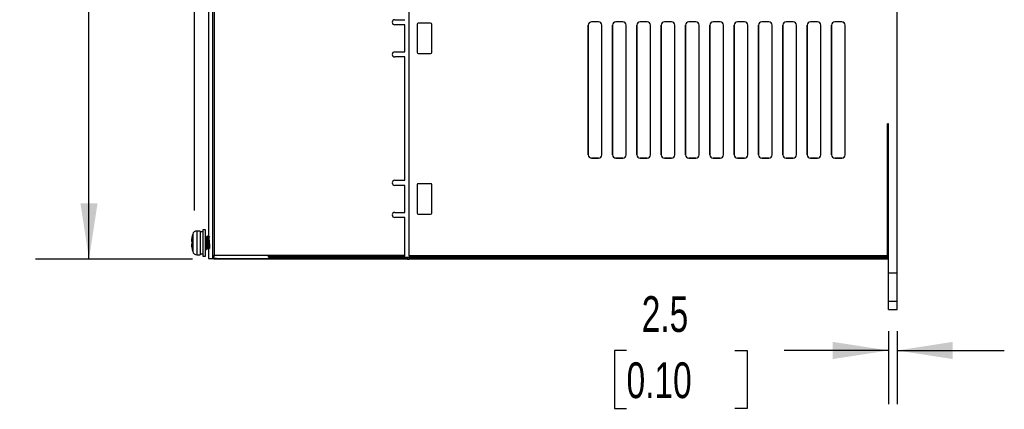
# Model space of a CAD drawing. Header units: millimetres. Extents: x 0 to 1397, y 0 to 1080.
# Tile 15 of 28: x 814 to 1106, y 248 to 364. Entities that reach past the tile are written whole.
import ezdxf

# ---------------------------------------------------------------- set-up
doc = ezdxf.new("R2010")
doc.units = ezdxf.units.MM
doc.header["$LTSCALE"] = 5
doc.linetypes.add('HIDDEN', pattern=[1.905, 1.27, -0.635])
doc.layers.add('DIMENSIONS', color=140, linetype='Continuous', lineweight=25)
doc.layers.add('HIDDEN', color=102, linetype='HIDDEN')
doc.styles.add('SLDTEXTSTYLE0', font='TXT', dxfattribs={"width": 0.7})
doc.dimstyles.new('SLDDIMSTYLE0', dxfattribs={"dimtxt": 10.790039, "dimasz": 16.51, "dimexe": 0, "dimexo": 0.0625, "dimgap": 2.69751, "dimtad": 0, "dimtih": 1, "dimtoh": 1, "dimrnd": 1e-09, "dimzin": 12, "dimdsep": 46, "dimtxsty": 'SLDTEXTSTYLE0', "dimsah": 1, "dimcen": 0.09, "dimadec": 0, "dimazin": 3, "dimtfac": 1, "dimtmove": 0, "dimatfit": 0, "dimfxl": 0, "dimfrac": 2, "dimtolj": 1, "dimtzin": 12, "dimarcsym": 0})
doc.dimstyles.new('SLDDIMSTYLE1', dxfattribs={"dimtxt": 10.790039, "dimasz": 16.51, "dimexe": 0, "dimexo": 0.0625, "dimgap": 2.69751, "dimtad": 0, "dimtih": 1, "dimtoh": 1, "dimrnd": 1e-09, "dimzin": 4, "dimdsep": 46, "dimtxsty": 'SLDTEXTSTYLE0', "dimsah": 1, "dimcen": 0.09, "dimadec": 0, "dimazin": 1, "dimtfac": 1, "dimtofl": 0, "dimtmove": 0, "dimatfit": 3, "dimfxl": 0, "dimfrac": 2, "dimtolj": 1, "dimtzin": 12, "dimarcsym": 0})

# ---------------------------------------------------------------- blocks, each defined once
blk = doc.blocks.new('_D_10')
at = {"layer": 'DIMENSIONS'}
for p, q in [((865.91, 307.18), (865.91, 583.91)), ((1073.93, 544.2), (1073.93, 583.91)), ((865.91, 568.04), (939.27, 568.04)), ((953.89, 568.04), (950.27, 568.04)), ((950.27, 568.04), (950.27, 550.89)), ((985.95, 568.04), (989.58, 568.04)), ((989.58, 568.04), (989.58, 550.89)), ((1073.93, 568.04), (1000.58, 568.04)), ((950.27, 550.89), (953.89, 550.89)), ((989.58, 550.89), (985.95, 550.89))]:
    blk.add_line(p, q, dxfattribs=at)
for points in [[(865.91, 568.04), (882.42, 565.5), (882.42, 570.58)], [(1073.93, 568.04), (1057.42, 570.58), (1057.42, 565.5)]]:
    blk.add_solid(points, dxfattribs=at)
at = {"layer": 'DIMENSIONS', "char_height": 10.583, "attachment_point": 1, "style": 'SLDTEXTSTYLE0'}
for s, insert in [('208.0', (949.4, 584.1)), ('8.19', (953.89, 564.53))]:
    blk.add_mtext(s, dxfattribs=dict(at, insert=insert))
blk = doc.blocks.new('_D_11')
at = {"layer": 'DIMENSIONS'}
for p, q in [((1071.43, 271.5), (1071.43, 249.88)), ((1073.93, 271.5), (1073.93, 249.88)), ((993.86, 265.75), (990.24, 265.75)), ((990.24, 265.75), (990.24, 248.6)), ((1025.93, 265.75), (1029.55, 265.75)), ((1029.55, 265.75), (1029.55, 248.6)), ((1071.43, 265.75), (1040.55, 265.75)), ((1073.93, 265.75), (1105.68, 265.75)), ((990.24, 248.6), (993.86, 248.6)), ((1029.55, 248.6), (1025.93, 248.6))]:
    blk.add_line(p, q, dxfattribs=at)
for points in [[(1071.43, 265.75), (1054.92, 268.29), (1054.92, 263.21)], [(1073.93, 265.75), (1090.44, 263.21), (1090.44, 268.29)]]:
    blk.add_solid(points, dxfattribs=at)
at = {"layer": 'DIMENSIONS', "char_height": 10.583, "attachment_point": 1, "style": 'SLDTEXTSTYLE0'}
for s, insert in [('2.5', (998.35, 281.81)), ('0.10', (993.86, 262.24))]:
    blk.add_mtext(s, dxfattribs=dict(at, insert=insert))
blk = doc.blocks.new('_D_12')
at = {"layer": 'DIMENSIONS'}
for p, q in [((862.1, 537.78), (818.85, 537.78)), ((834.72, 537.78), (834.72, 434.84)), ((818.69, 415.28), (815.07, 415.28)), ((815.07, 415.28), (815.07, 398.13)), ((850.75, 415.28), (854.38, 415.28)), ((854.38, 415.28), (854.38, 398.13)), ((815.07, 398.13), (818.69, 398.13)), ((854.38, 398.13), (850.75, 398.13)), ((834.72, 292.78), (834.72, 395.71)), ((865.33, 292.78), (818.85, 292.78))]:
    blk.add_line(p, q, dxfattribs=at)
for points in [[(834.72, 537.78), (832.18, 521.27), (837.26, 521.27)], [(834.72, 292.78), (837.26, 309.29), (832.18, 309.29)]]:
    blk.add_solid(points, dxfattribs=at)
at = {"layer": 'DIMENSIONS', "char_height": 10.583, "attachment_point": 1, "style": 'SLDTEXTSTYLE0'}
for s, insert in [('245.0', (814.2, 431.34)), ('9.65', (818.69, 411.77))]:
    blk.add_mtext(s, dxfattribs=dict(at, insert=insert))

msp = doc.modelspace()

# ---------------------------------------------------------------- linework, layer by layer
for p, q in [((1073.935, 280.347), (1073.935, 535.347)), ((870.121, 376.226), (870.121, 292.954)), ((871.26, 376.212), (871.26, 292.962)), ((871.752, 376.215), (871.752, 293.911)), ((929.508, 293.777), (929.508, 376.254)), ((929.508, 293.777), (929.508, 376.253)), ((925.221, 363.577), (928.221, 363.577)), ((928.221, 362.077), (925.221, 362.077)), ((928.221, 354.077), (928.221, 362.077)), ((931.835, 362.277), (931.835, 353.877)), ((935.865, 362.577), (932.135, 362.577)), ((936.165, 353.877), (936.165, 362.277)), ((982.531, 361.938), (982.531, 323.616)), ((982.531, 361.938), (982.534, 361.935)), ((982.534, 323.619), (982.534, 361.935)), ((985.546, 362.93), (983.524, 362.93)), ((983.524, 362.93), (983.527, 362.927)), ((985.542, 362.927), (983.527, 362.927)), ((985.542, 362.927), (985.546, 362.93)), ((986.538, 361.938), (986.535, 361.935)), ((986.535, 323.619), (986.535, 361.935)), ((986.538, 323.616), (986.538, 361.938)), ((989.731, 361.938), (989.731, 323.616)), ((989.731, 361.938), (989.734, 361.935)), ((989.734, 323.619), (989.734, 361.935)), ((992.746, 362.93), (990.724, 362.93)), ((990.724, 362.93), (990.727, 362.927)), ((992.742, 362.927), (990.727, 362.927)), ((992.742, 362.927), (992.746, 362.93)), ((993.738, 361.938), (993.735, 361.935)), ((993.735, 323.619), (993.735, 361.935)), ((993.738, 323.616), (993.738, 361.938)), ((996.931, 361.938), (996.931, 323.616)), ((996.931, 361.938), (996.934, 361.935)), ((996.934, 323.619), (996.934, 361.935)), ((999.946, 362.93), (997.924, 362.93)), ((997.924, 362.93), (997.927, 362.927)), ((999.942, 362.927), (997.927, 362.927)), ((999.942, 362.927), (999.946, 362.93)), ((1000.938, 361.938), (1000.935, 361.935)), ((1000.935, 323.619), (1000.935, 361.935)), ((1000.938, 323.616), (1000.938, 361.938)), ((1004.131, 361.938), (1004.131, 323.616)), ((1004.131, 361.938), (1004.134, 361.935)), ((1004.134, 323.619), (1004.134, 361.935)), ((1007.146, 362.93), (1005.124, 362.93)), ((1005.124, 362.93), (1005.127, 362.927)), ((1007.142, 362.927), (1005.127, 362.927)), ((1007.142, 362.927), (1007.146, 362.93)), ((1008.138, 361.938), (1008.135, 361.935)), ((1008.135, 323.619), (1008.135, 361.935)), ((1008.138, 323.616), (1008.138, 361.938)), ((1011.331, 361.938), (1011.331, 323.616)), ((1011.331, 361.938), (1011.334, 361.935)), ((1011.334, 323.619), (1011.334, 361.935)), ((1014.346, 362.93), (1012.324, 362.93)), ((1012.324, 362.93), (1012.327, 362.927)), ((1014.342, 362.927), (1012.327, 362.927)), ((1014.342, 362.927), (1014.346, 362.93)), ((1015.338, 361.938), (1015.335, 361.935)), ((1015.335, 323.619), (1015.335, 361.935)), ((1015.338, 323.616), (1015.338, 361.938)), ((1018.531, 361.938), (1018.531, 323.616)), ((1018.531, 361.938), (1018.534, 361.935)), ((1018.534, 323.619), (1018.534, 361.935)), ((1021.546, 362.93), (1019.524, 362.93)), ((1019.524, 362.93), (1019.527, 362.927)), ((1021.542, 362.927), (1019.527, 362.927)), ((1021.542, 362.927), (1021.546, 362.93)), ((1022.538, 361.938), (1022.535, 361.935)), ((1022.535, 323.619), (1022.535, 361.935)), ((1022.538, 323.616), (1022.538, 361.938)), ((1025.731, 361.938), (1025.731, 323.616)), ((1025.731, 361.938), (1025.734, 361.935)), ((1025.734, 323.619), (1025.734, 361.935)), ((1028.746, 362.93), (1026.724, 362.93)), ((1026.724, 362.93), (1026.727, 362.927)), ((1028.742, 362.927), (1026.727, 362.927)), ((1028.742, 362.927), (1028.746, 362.93)), ((1029.738, 361.938), (1029.735, 361.935)), ((1029.735, 323.619), (1029.735, 361.935)), ((1029.738, 323.616), (1029.738, 361.938)), ((1032.931, 361.938), (1032.931, 323.616)), ((1032.931, 361.938), (1032.934, 361.935)), ((1032.934, 323.619), (1032.934, 361.935)), ((1035.946, 362.93), (1033.924, 362.93)), ((1033.924, 362.93), (1033.927, 362.927)), ((1035.942, 362.927), (1033.927, 362.927)), ((1035.942, 362.927), (1035.946, 362.93)), ((1036.938, 361.938), (1036.935, 361.935)), ((1036.935, 323.619), (1036.935, 361.935)), ((1036.938, 323.616), (1036.938, 361.938)), ((1040.131, 361.938), (1040.131, 323.616)), ((1040.131, 361.938), (1040.134, 361.935)), ((1040.134, 323.619), (1040.134, 361.935)), ((1043.146, 362.93), (1041.124, 362.93)), ((1041.124, 362.93), (1041.127, 362.927)), ((1043.142, 362.927), (1041.127, 362.927)), ((1043.142, 362.927), (1043.146, 362.93)), ((1044.138, 361.938), (1044.135, 361.935)), ((1044.135, 323.619), (1044.135, 361.935)), ((1044.138, 323.616), (1044.138, 361.938)), ((1047.331, 361.938), (1047.331, 323.616)), ((1047.331, 361.938), (1047.334, 361.935)), ((1047.334, 323.619), (1047.334, 361.935)), ((1050.346, 362.93), (1048.324, 362.93)), ((1048.324, 362.93), (1048.327, 362.927)), ((1050.342, 362.927), (1048.327, 362.927)), ((1050.342, 362.927), (1050.346, 362.93)), ((1051.338, 361.938), (1051.335, 361.935)), ((1051.335, 323.619), (1051.335, 361.935)), ((1051.338, 323.616), (1051.338, 361.938)), ((1054.531, 361.938), (1054.531, 323.616)), ((1054.531, 361.938), (1054.534, 361.935)), ((1054.534, 323.619), (1054.534, 361.935)), ((1057.546, 362.93), (1055.524, 362.93)), ((1055.524, 362.93), (1055.527, 362.927)), ((1057.542, 362.927), (1055.527, 362.927)), ((1057.542, 362.927), (1057.546, 362.93)), ((1058.538, 361.938), (1058.535, 361.935)), ((1058.535, 323.619), (1058.535, 361.935)), ((1058.538, 323.616), (1058.538, 361.938)), ((925.221, 354.077), (928.221, 354.077)), ((932.135, 353.577), (935.865, 353.577)), ((928.221, 352.577), (925.221, 352.577)), ((928.221, 316.077), (928.221, 352.577)), ((1071.435, 332.777), (1071.085, 332.777)), ((1071.085, 332.777), (1071.085, 293.777)), ((1071.085, 332.777), (1071.086, 332.776)), ((1071.086, 293.553), (1071.086, 332.776)), ((1071.435, 332.776), (1071.086, 332.776)), ((1071.435, 280.347), (1071.435, 332.777)), ((982.531, 323.616), (982.534, 323.619)), ((986.535, 323.619), (986.538, 323.616)), ((989.731, 323.616), (989.734, 323.619)), ((993.735, 323.619), (993.738, 323.616)), ((996.931, 323.616), (996.934, 323.619)), ((1000.935, 323.619), (1000.938, 323.616)), ((1004.131, 323.616), (1004.134, 323.619)), ((1008.135, 323.619), (1008.138, 323.616)), ((1011.331, 323.616), (1011.334, 323.619)), ((1015.335, 323.619), (1015.338, 323.616)), ((1018.531, 323.616), (1018.534, 323.619)), ((1022.535, 323.619), (1022.538, 323.616)), ((1025.731, 323.616), (1025.734, 323.619)), ((1029.735, 323.619), (1029.738, 323.616)), ((1032.931, 323.616), (1032.934, 323.619)), ((1036.935, 323.619), (1036.938, 323.616)), ((1040.131, 323.616), (1040.134, 323.619)), ((1044.135, 323.619), (1044.138, 323.616)), ((1047.331, 323.616), (1047.334, 323.619)), ((1051.335, 323.619), (1051.338, 323.616)), ((1054.531, 323.616), (1054.534, 323.619)), ((1058.535, 323.619), (1058.538, 323.616)), ((983.524, 322.624), (983.527, 322.627)), ((983.524, 322.624), (985.546, 322.624)), ((985.542, 322.627), (983.527, 322.627)), ((985.542, 322.627), (985.546, 322.624)), ((990.724, 322.624), (990.727, 322.627)), ((990.724, 322.624), (992.746, 322.624)), ((992.742, 322.627), (990.727, 322.627)), ((992.742, 322.627), (992.746, 322.624)), ((997.927, 322.627), (997.924, 322.624)), ((997.924, 322.624), (999.946, 322.624)), ((999.942, 322.627), (997.927, 322.627)), ((999.946, 322.624), (999.942, 322.627)), ((1005.127, 322.627), (1005.124, 322.624)), ((1005.124, 322.624), (1007.146, 322.624)), ((1007.142, 322.627), (1005.127, 322.627)), ((1007.146, 322.624), (1007.142, 322.627)), ((1012.327, 322.627), (1012.324, 322.624)), ((1012.324, 322.624), (1014.346, 322.624)), ((1014.342, 322.627), (1012.327, 322.627)), ((1014.346, 322.624), (1014.342, 322.627)), ((1019.527, 322.627), (1019.524, 322.624)), ((1019.524, 322.624), (1021.546, 322.624)), ((1021.542, 322.627), (1019.527, 322.627)), ((1021.546, 322.624), (1021.542, 322.627)), ((1026.724, 322.624), (1026.727, 322.627)), ((1026.724, 322.624), (1028.746, 322.624)), ((1028.742, 322.627), (1026.727, 322.627)), ((1028.742, 322.627), (1028.746, 322.624)), ((1033.927, 322.627), (1033.924, 322.624)), ((1033.924, 322.624), (1035.946, 322.624)), ((1035.942, 322.627), (1033.927, 322.627)), ((1035.946, 322.624), (1035.942, 322.627)), ((1041.127, 322.627), (1041.124, 322.624)), ((1041.124, 322.624), (1043.146, 322.624)), ((1043.142, 322.627), (1041.127, 322.627)), ((1043.146, 322.624), (1043.142, 322.627)), ((1048.327, 322.627), (1048.324, 322.624)), ((1048.324, 322.624), (1050.346, 322.624)), ((1050.342, 322.627), (1048.327, 322.627)), ((1050.346, 322.624), (1050.342, 322.627)), ((1055.527, 322.627), (1055.524, 322.624)), ((1055.524, 322.624), (1057.546, 322.624)), ((1057.542, 322.627), (1055.527, 322.627)), ((1057.546, 322.624), (1057.542, 322.627)), ((925.221, 316.077), (928.221, 316.077)), ((935.865, 315.077), (932.135, 315.077)), ((928.221, 314.577), (925.221, 314.577)), ((928.221, 306.577), (928.221, 314.577)), ((931.835, 314.777), (931.835, 306.377)), ((936.165, 306.377), (936.165, 314.777)), ((925.221, 306.577), (928.221, 306.577)), ((932.135, 306.077), (935.865, 306.077)), ((928.221, 305.077), (925.221, 305.077)), ((928.221, 293.911), (928.221, 305.077)), ((867.635, 301.072), (866.656, 301.072)), ((866.656, 301.072), (866.656, 301.063)), ((867.635, 301.063), (866.656, 301.063)), ((866.656, 301.063), (866.656, 294.063)), ((867.635, 301.072), (867.635, 301.063)), ((867.635, 301.063), (867.635, 294.063)), ((868.435, 300.822), (867.635, 300.822)), ((868.435, 300.813), (867.635, 300.813)), ((869.185, 301.472), (868.435, 301.472)), ((868.435, 301.472), (868.435, 301.463)), ((869.185, 301.463), (868.435, 301.463)), ((868.435, 301.463), (868.435, 293.663)), ((869.185, 301.463), (869.185, 301.472)), ((869.185, 293.663), (869.185, 301.463)), ((865.11, 297.858), (865.25, 297.844)), ((865.41, 300.144), (865.41, 300.135)), ((865.41, 300.135), (865.41, 294.992)), ((869.31, 299.09), (869.346, 299.098)), ((869.422, 299.092), (869.456, 299.099)), ((869.778, 299.572), (869.691, 299.572)), ((869.778, 299.563), (869.691, 299.563)), ((870.134, 299.122), (870.15, 299.085)), ((865.25, 297.283), (865.11, 297.269)), ((865.133, 296.271), (865.25, 295.625)), ((869.341, 295.563), (869.428, 295.563)), ((870.041, 295.563), (870.121, 295.563)), ((866.656, 294.063), (867.635, 294.063)), ((867.635, 294.313), (868.435, 294.313)), ((868.435, 293.663), (869.185, 293.663)), ((870.115, 292.961), (872.152, 292.855)), ((870.685, 292.866), (870.685, 292.932)), ((871.52, 292.866), (870.685, 292.866)), ((871.574, 292.959), (871.26, 292.963)), ((872.486, 292.909), (871.574, 292.959)), ((880.367, 292.777), (871.685, 292.777)), ((871.752, 293.911), (928.221, 293.911)), ((872.486, 292.912), (928.221, 292.912)), ((873.302, 292.856), (872.486, 292.909)), ((873.216, 292.857), (873.302, 292.856)), ((873.501, 292.857), (873.216, 292.857)), ((873.302, 292.857), (928.321, 292.857)), ((928.985, 292.777), (880.367, 292.777)), ((928.221, 293.687), (887.885, 293.687)), ((887.885, 293.344), (887.885, 293.687)), ((887.885, 293.344), (1071.435, 293.344)), ((928.221, 293.687), (928.221, 293.911)), ((928.221, 292.912), (928.221, 293.344)), ((928.221, 292.912), (928.221, 292.909)), ((928.321, 292.909), (928.221, 292.909)), ((928.321, 292.857), (928.321, 292.909)), ((928.985, 292.777), (928.985, 293.344)), ((928.985, 292.777), (929.504, 292.777)), ((929.504, 292.777), (929.504, 293.344)), ((1071.435, 292.777), (929.504, 292.777)), ((1071.085, 293.777), (929.508, 293.777)), ((929.508, 293.777), (929.508, 293.777)), ((1071.086, 293.553), (929.533, 293.553)), ((1071.096, 293.142), (929.732, 293.142)), ((1071.096, 293.344), (1071.096, 293.142)), ((1071.435, 280.347), (1073.935, 280.347)), ((1071.435, 277.847), (1071.435, 280.347)), ((1073.935, 277.847), (1073.935, 280.347)), ((1071.435, 277.847), (1073.935, 277.847))]:
    msp.add_line(p, q)
at = {"color": 179, "linetype": 'Continuous', "lineweight": 18}
for p, q in [((865.879, 300.806), (865.912, 300.829)), ((1071.435, 280.347), (1073.935, 280.347))]:
    msp.add_line(p, q, dxfattribs=at)
at = {"flags": 128}
for points in [[(865.246, 299.503), (865.246, 299.504), (865.25, 299.501)], [(865.25, 297.847), (865.246, 297.563), (865.25, 297.28)], [(869.346, 299.121), (869.216, 299.344), (869.185, 299.398)], [(869.346, 299.112), (869.216, 299.335), (869.185, 299.389)], [(869.428, 295.58), (869.421, 295.567), (869.384, 295.721), (869.346, 296.083), (869.309, 296.612), (869.271, 297.25), (869.253, 297.563), (869.222, 298.118), (869.185, 298.72)], [(869.346, 299.098), (869.352, 299.099), (869.394, 298.889), (869.437, 298.489), (869.479, 297.958), (869.521, 297.369), (869.564, 296.809), (869.606, 296.356), (869.649, 296.076), (869.669, 296.043)], [(869.673, 299.551), (869.551, 299.34), (869.42, 299.116)], [(869.673, 299.542), (869.551, 299.331), (869.42, 299.107)], [(869.679, 299.524), (869.698, 299.56), (869.735, 299.406), (869.773, 299.044), (869.811, 298.514), (869.848, 297.877), (869.866, 297.563), (869.897, 297.009), (869.935, 296.403), (869.972, 295.929), (870.01, 295.639), (870.041, 295.58)], [(870.128, 295.58), (870.121, 295.567), (870.084, 295.721), (870.046, 296.083), (870.008, 296.612), (869.971, 297.25), (869.953, 297.563), (869.922, 298.118), (869.884, 298.723), (869.847, 299.198), (869.809, 299.488), (869.778, 299.546)], [(870.048, 299.118), (869.918, 299.341), (869.796, 299.55)], [(870.048, 299.109), (869.918, 299.332), (869.796, 299.541)], [(870.019, 299.091), (870.03, 299.122), (870.047, 299.083)], [(870.381, 299.564), (870.251, 299.34), (870.12, 299.116)], [(870.381, 299.555), (870.251, 299.331), (870.12, 299.107)], [(870.15, 299.085), (870.176, 299.025), (870.219, 298.719), (870.261, 298.247), (870.303, 297.678), (870.346, 297.093), (870.388, 296.574), (870.43, 296.197), (870.473, 296.016), (870.473, 296.016)], [(865.178, 297.283), (865.165, 297.282), (865.133, 297.28)], [(869.185, 295.823), (869.202, 295.793), (869.333, 295.568)], [(869.438, 295.57), (869.567, 295.794), (869.697, 296.017)], [(869.669, 296.043), (869.691, 296.008), (869.696, 296.026)], [(869.772, 296.017), (869.902, 295.793), (870.033, 295.568)], [(869.774, 296.042), (869.795, 296.008), (869.8, 296.028)], [(870.138, 295.572), (870.268, 295.795), (870.397, 296.017)], [(872.152, 292.857), (872.362, 292.857), (873.216, 292.857)]]:
    msp.add_lwpolyline(points, dxfattribs=at)
for centre, radius, start, end in [((925.221, 362.827), 0.75, 90, 270), ((932.135, 362.277), 0.3, 90, 180), ((935.865, 362.277), 0.3, 0, 90), ((925.221, 353.327), 0.75, 90, 270), ((932.135, 353.877), 0.3, 180, 270), ((935.865, 353.877), 0.3, 270, 360), ((925.221, 315.327), 0.75, 90, 270), ((932.135, 314.777), 0.3, 90, 180), ((935.865, 314.777), 0.3, 0, 90), ((925.221, 305.827), 0.75, 90, 270), ((932.135, 306.377), 0.3, 180, 270), ((935.865, 306.377), 0.3, 270, 360), ((866.656, 299.772), 1.3, 90, 163.39845), ((866.656, 299.763), 1.3, 90, 163.39845), ((866.859, 298.356), 1.797, 163.84984, 196.15016), ((874.056, 297.563), 9.016, 167.58868, 171.75861), ((858.562, 211.681), 86.426, 85.56158, 85.63977), ((874.035, 297.572), 9, 163.39845, 167.5385), ((874.035, 297.563), 9, 163.39845, 167.5385), ((899.505, 300.679), 30.09, 183.0093, 188.86563), ((794.781, 289.636), 75.857, 4.82427, 7.15409), ((866.872, 296.771), 1.809, 163.95857, 196.04143), ((858.162, 388.64), 91.635, 274.36245, 274.4362), ((874.035, 297.563), 9, 192.4353, 196.60155), ((866.656, 295.363), 1.3, 196.60155, 270), ((878.33, 297.264), 9.145, 180.2067, 190.6117), ((870.408, 600.33), 307.369, 269.95495, 270.15871), ((928.32, 293.657), 0.8, 270.02733, 337.0262), ((928.327, 293.707), 0.798, 269.57282, 332.81466)]:
    msp.add_arc(centre, radius, start, end)
for centre, major_axis, ratio, start_param, end_param in [((983.539, 361.923), (0.718, -0.718), 0.9852565, 2.3636208, 3.9195645), ((983.542, 361.92), (0.718, -0.718), 0.9852565, 2.3636208, 3.9195645), ((985.527, 361.92), (-0.718, -0.718), 0.9852565, 2.3636208, 3.9195645), ((985.531, 361.923), (-0.718, -0.718), 0.9852565, 2.3636208, 3.9195645), ((990.739, 361.923), (0.718, -0.718), 0.9852565, 2.3636208, 3.9195645), ((990.742, 361.92), (0.718, -0.718), 0.9852565, 2.3636208, 3.9195645), ((992.727, 361.92), (-0.718, -0.718), 0.9852565, 2.3636208, 3.9195645), ((992.731, 361.923), (-0.718, -0.718), 0.9852565, 2.3636208, 3.9195645), ((997.939, 361.923), (0.718, -0.718), 0.9852565, 2.3636208, 3.9195645), ((997.942, 361.92), (0.718, -0.718), 0.9852565, 2.3636208, 3.9195645), ((999.927, 361.92), (-0.718, -0.718), 0.9852565, 2.3636208, 3.9195645), ((999.931, 361.923), (-0.718, -0.718), 0.9852565, 2.3636208, 3.9195645), ((1005.139, 361.923), (0.718, -0.718), 0.9852565, 2.3636208, 3.9195645), ((1005.142, 361.92), (0.718, -0.718), 0.9852565, 2.3636208, 3.9195645), ((1007.127, 361.92), (-0.718, -0.718), 0.9852565, 2.3636208, 3.9195645), ((1007.131, 361.923), (-0.718, -0.718), 0.9852565, 2.3636208, 3.9195645), ((1012.339, 361.923), (0.718, -0.718), 0.9852565, 2.3636208, 3.9195645), ((1012.342, 361.92), (0.718, -0.718), 0.9852565, 2.3636208, 3.9195645), ((1014.327, 361.92), (-0.718, -0.718), 0.9852565, 2.3636208, 3.9195645), ((1014.331, 361.923), (-0.718, -0.718), 0.9852565, 2.3636208, 3.9195645), ((1019.539, 361.923), (0.718, -0.718), 0.9852565, 2.3636208, 3.9195645), ((1019.542, 361.92), (0.718, -0.718), 0.9852565, 2.3636208, 3.9195645), ((1021.527, 361.92), (-0.718, -0.718), 0.9852565, 2.3636208, 3.9195645), ((1021.531, 361.923), (-0.718, -0.718), 0.9852565, 2.3636208, 3.9195645), ((1026.739, 361.923), (0.718, -0.718), 0.9852565, 2.3636208, 3.9195645), ((1026.742, 361.92), (0.718, -0.718), 0.9852565, 2.3636208, 3.9195645), ((1028.727, 361.92), (-0.718, -0.718), 0.9852565, 2.3636208, 3.9195645), ((1028.731, 361.923), (-0.718, -0.718), 0.9852565, 2.3636208, 3.9195645), ((1033.939, 361.923), (0.718, -0.718), 0.9852565, 2.3636208, 3.9195645), ((1033.942, 361.92), (0.718, -0.718), 0.9852565, 2.3636208, 3.9195645), ((1035.927, 361.92), (-0.718, -0.718), 0.9852565, 2.3636208, 3.9195645), ((1035.931, 361.923), (-0.718, -0.718), 0.9852565, 2.3636208, 3.9195645), ((1041.139, 361.923), (0.718, -0.718), 0.9852565, 2.3636208, 3.9195645), ((1041.142, 361.92), (0.718, -0.718), 0.9852565, 2.3636208, 3.9195645), ((1043.127, 361.92), (-0.718, -0.718), 0.9852565, 2.3636208, 3.9195645), ((1043.131, 361.923), (-0.718, -0.718), 0.9852565, 2.3636208, 3.9195645), ((1048.339, 361.923), (0.718, -0.718), 0.9852565, 2.3636208, 3.9195645), ((1048.342, 361.92), (0.718, -0.718), 0.9852565, 2.3636208, 3.9195645), ((1050.327, 361.92), (-0.718, -0.718), 0.9852565, 2.3636208, 3.9195645), ((1050.331, 361.923), (-0.718, -0.718), 0.9852565, 2.3636208, 3.9195645), ((1055.539, 361.923), (0.718, -0.718), 0.9852565, 2.3636208, 3.9195645), ((1055.542, 361.92), (0.718, -0.718), 0.9852565, 2.3636208, 3.9195645), ((1057.527, 361.92), (-0.718, -0.718), 0.9852565, 2.3636208, 3.9195645), ((1057.531, 361.923), (-0.718, -0.718), 0.9852565, 2.3636208, 3.9195645), ((983.539, 323.631), (0.718, 0.718), 0.9852565, 2.3636208, 3.9195645), ((983.542, 323.634), (0.718, 0.718), 0.9852565, 2.3636208, 3.9195645), ((985.527, 323.634), (-0.718, 0.718), 0.9852565, 2.3636208, 3.9195645), ((985.531, 323.631), (-0.718, 0.718), 0.9852565, 2.3636208, 3.9195645), ((990.739, 323.631), (0.718, 0.718), 0.9852565, 2.3636208, 3.9195645), ((990.742, 323.634), (0.718, 0.718), 0.9852565, 2.3636208, 3.9195645), ((992.727, 323.634), (-0.718, 0.718), 0.9852565, 2.3636208, 3.9195645), ((992.731, 323.631), (-0.718, 0.718), 0.9852565, 2.3636208, 3.9195645), ((997.939, 323.631), (0.718, 0.718), 0.9852565, 2.3636208, 3.9195645), ((997.942, 323.634), (0.718, 0.718), 0.9852565, 2.3636208, 3.9195645), ((999.927, 323.634), (-0.718, 0.718), 0.9852565, 2.3636208, 3.9195645), ((999.931, 323.631), (-0.718, 0.718), 0.9852565, 2.3636208, 3.9195645), ((1005.139, 323.631), (0.718, 0.718), 0.9852565, 2.3636208, 3.9195645), ((1005.142, 323.634), (0.718, 0.718), 0.9852565, 2.3636208, 3.9195645), ((1007.127, 323.634), (-0.718, 0.718), 0.9852565, 2.3636208, 3.9195645), ((1007.131, 323.631), (-0.718, 0.718), 0.9852565, 2.3636208, 3.9195645), ((1012.339, 323.631), (0.718, 0.718), 0.9852565, 2.3636208, 3.9195645), ((1012.342, 323.634), (0.718, 0.718), 0.9852565, 2.3636208, 3.9195645), ((1014.327, 323.634), (-0.718, 0.718), 0.9852565, 2.3636208, 3.9195645), ((1014.331, 323.631), (-0.718, 0.718), 0.9852565, 2.3636208, 3.9195645), ((1019.539, 323.631), (0.718, 0.718), 0.9852565, 2.3636208, 3.9195645), ((1019.542, 323.634), (0.718, 0.718), 0.9852565, 2.3636208, 3.9195645), ((1021.527, 323.634), (-0.718, 0.718), 0.9852565, 2.3636208, 3.9195645), ((1021.531, 323.631), (-0.718, 0.718), 0.9852565, 2.3636208, 3.9195645), ((1026.739, 323.631), (0.718, 0.718), 0.9852565, 2.3636208, 3.9195645), ((1026.742, 323.634), (0.718, 0.718), 0.9852565, 2.3636208, 3.9195645), ((1028.727, 323.634), (-0.718, 0.718), 0.9852565, 2.3636208, 3.9195645), ((1028.731, 323.631), (-0.718, 0.718), 0.9852565, 2.3636208, 3.9195645), ((1033.939, 323.631), (0.718, 0.718), 0.9852565, 2.3636208, 3.9195645), ((1033.942, 323.634), (0.718, 0.718), 0.9852565, 2.3636208, 3.9195645), ((1035.927, 323.634), (-0.718, 0.718), 0.9852565, 2.3636208, 3.9195645), ((1035.931, 323.631), (-0.718, 0.718), 0.9852565, 2.3636208, 3.9195645), ((1041.139, 323.631), (0.718, 0.718), 0.9852565, 2.3636208, 3.9195645), ((1041.142, 323.634), (0.718, 0.718), 0.9852565, 2.3636208, 3.9195645), ((1043.127, 323.634), (-0.718, 0.718), 0.9852565, 2.3636208, 3.9195645), ((1043.131, 323.631), (-0.718, 0.718), 0.9852565, 2.3636208, 3.9195645), ((1048.339, 323.631), (0.718, 0.718), 0.9852565, 2.3636208, 3.9195645), ((1048.342, 323.634), (0.718, 0.718), 0.9852565, 2.3636208, 3.9195645), ((1050.327, 323.634), (-0.718, 0.718), 0.9852565, 2.3636208, 3.9195645), ((1050.331, 323.631), (-0.718, 0.718), 0.9852565, 2.3636208, 3.9195645), ((1055.539, 323.631), (0.718, 0.718), 0.9852565, 2.3636208, 3.9195645), ((1055.542, 323.634), (0.718, 0.718), 0.9852565, 2.3636208, 3.9195645), ((1057.527, 323.634), (-0.718, 0.718), 0.9852565, 2.3636208, 3.9195645), ((1057.531, 323.631), (-0.718, 0.718), 0.9852565, 2.3636208, 3.9195645), ((871.495, 293.911), (0, 1), 0.2573561, 3.4551764, 4.7123765), ((930.491, 293.777), (0, 1), 0.9826973, 1.5707963, 1.7966647), ((930.508, 293.777), (-1, 0), 0.9998477, 0, 0.2258684), ((930.491, 293.777), (0, 1), 0.9826973, 2.0187437, 2.258416), ((1071.137, 293.777), (0, 1), 0.0524078, 1.5707963, 1.7966647), ((1071.137, 293.777), (0, 1), 0.0524078, 2.0187437, 2.2584037)]:
    msp.add_ellipse(centre, major_axis=major_axis, ratio=ratio, start_param=start_param, end_param=end_param)
at = {"extrusion": (-2.75816e-07, 0, 1)}
msp.add_ellipse((930.504, 293.777), major_axis=(-1, 0, 0), ratio=0.9998477, start_param=0.4479474, end_param=0.6876196, dxfattribs=at)
at = {"layer": 'HIDDEN'}
msp.add_line((1073.935, 288.597), (1071.435, 288.597), dxfattribs=at)

# ---------------------------------------------------------------- dimensions: what is measured, and where the dimension line sits
at = {"layer": 'DIMENSIONS'}
for base, p1, p2, dimstyle, picture, middle in [((1073.935, 568.04), (865.912, 300.829), (1073.935, 537.847), 'SLDDIMSTYLE1', '_D_10', (969.923, 568.04)), ((1073.935, 265.75), (1071.435, 277.847), (1073.935, 277.847), 'SLDDIMSTYLE0', '_D_11', (1009.894, 265.75))]:
    dim = msp.add_linear_dim(base=base, p1=p1, p2=p2, dimstyle=dimstyle, dxfattribs=at)
    dim.commit()
    dim.dimension.update_dxf_attribs({"geometry": picture, "text_midpoint": middle, "dimtype": 160})
dim = msp.add_linear_dim(base=(834.722, 537.777), p1=(871.685, 292.777), p2=(875.921, 537.777), angle=90, dimstyle='SLDDIMSTYLE1', dxfattribs=at)
dim.commit()
dim.dimension.update_dxf_attribs({"geometry": '_D_12', "text_midpoint": (834.722, 415.277), "dimtype": 160})

doc.saveas('drawing.dxf')
